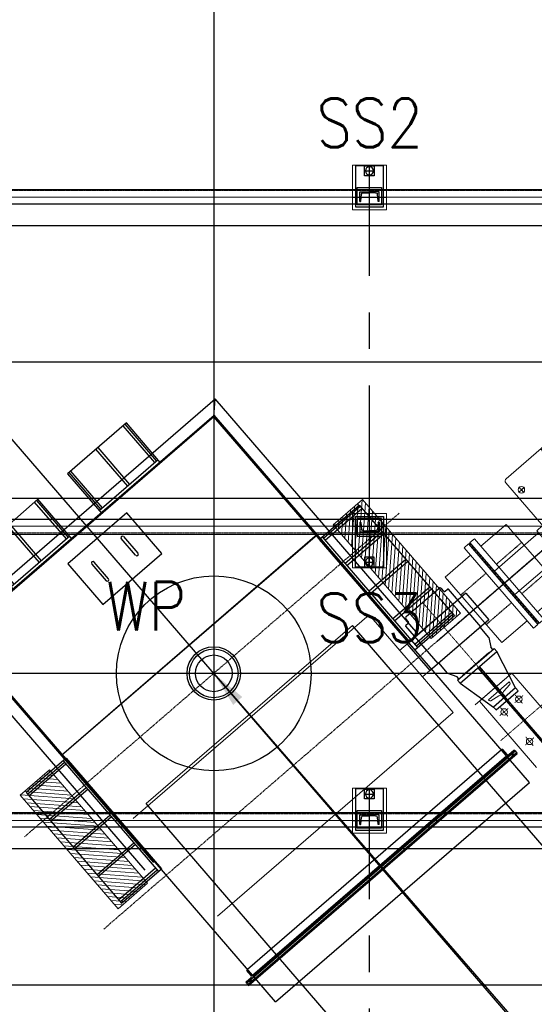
# Model space of a CAD drawing. Header units: inches. Extents: x -204116 to 930598, y -391373 to 256461.
# Tile 17 of 225: x -189170 to -186525, y 37518 to 42574. Entities that reach past the tile are written whole.
import ezdxf
from ezdxf.lldxf.tags import DXFTag

# ---------------------------------------------------------------- set-up
doc = ezdxf.new("R2010")
doc.units = ezdxf.units.IN
doc.header["$LTSCALE"] = 10
doc.header["$MEASUREMENT"] = 0
for name, pattern in [('CENTER', [2, 1.25, -0.25, 0.25, -0.25]), ('CHAIN', [0.3543, 0.2362, -0.0295, 0.0591, -0.0295]), ('CONTINOUS', [0]), ('HIDDEN', [0.375, 0.25, -0.125])]:
    doc.linetypes.add(name, pattern=pattern)
doc.layers.add('BELT', color=4, linetype='Continuous')
doc.layers.add('CHUTES', color=161, linetype='Continuous')
for name, color, linetype, lineweight in [('cen', 2, 'CENTER2', 25), ('CENTER', 2, 'CENTER', 25), ('CTEXT2', 3, 'Continuous', 25), ('HIDDEN', 1, 'HIDDEN', 25), ('HIDEN', 8, 'CONTINOUS', 9), ('OBJECT', 7, 'Continuous', 25)]:
    doc.layers.add(name, color=color, linetype=linetype, lineweight=lineweight)
doc.styles.add('MIC', font='romans.shx', dxfattribs={"width": 0.8})
doc.styles.get("Standard").update_dxf_attribs({"font": 'simplex.shx'})
tags = doc.linetypes.add('CENTER2', pattern=[1.125, 0.75, -0.125, 0.125, -0.125]).pattern_tags.tags
tags[10:11] = [DXFTag(74, 4), DXFTag(75, 0), DXFTag(340, '0'), DXFTag(46, 1.0), DXFTag(50, 0.0), DXFTag(44, 0.0), DXFTag(45, 0.0)]
tags[8:9] = [DXFTag(74, 4), DXFTag(75, 0), DXFTag(340, '0'), DXFTag(46, 1.0), DXFTag(50, 0.0), DXFTag(44, 0.0), DXFTag(45, 0.0)]
tags[6:7] = [DXFTag(74, 4), DXFTag(75, 0), DXFTag(340, '0'), DXFTag(46, 1.0), DXFTag(50, 0.0), DXFTag(44, 0.0), DXFTag(45, 0.0)]
tags[4:5] = [DXFTag(74, 4), DXFTag(75, 0), DXFTag(340, '0'), DXFTag(46, 1.0), DXFTag(50, 0.0), DXFTag(44, 0.0), DXFTag(45, 0.0)]
doc.dimstyles.new('1_75', dxfattribs={"dimscale": 75, "dimtxt": 2.5, "dimasz": 2.5, "dimexe": 1, "dimexo": 2, "dimgap": 1, "dimtad": 1, "dimtoh": 1, "dimdec": 0, "dimzin": 9, "dimdsep": 46, "dimtxsty": 'MIC', "dimcen": 2.5, "dimclrd": 1, "dimclre": 1, "dimclrt": 256, "dimadec": 0, "dimazin": 0, "dimtfac": 1, "dimtdec": 0, "dimtmove": 2, "dimatfit": 3, "dimfxl": 1, "dimlwd": -1, "dimlwe": -1, "dimarcsym": 0})

# ---------------------------------------------------------------- blocks, each defined once
blk = doc.blocks.new('A$C14DF439D')
at = {"color": 85, "lineweight": 13}
for p, q in [((185.5, 840, 0), (1555.5, 840, 0)), ((1570.5, 825, 0), (1570.5, 355, 0)), ((135.5, 590, 0), (135.5, 790, 0)), ((10.5, 617.5, 0), (10.5, 562.5, 0)), ((10.5, 617.5, 0), (120.5, 617.5, 0)), ((120.5, 545, 0), (120.5, 635, 0)), ((120.5, 635, 0), (135.5, 635, 0)), ((10.5, 562.5, 0), (120.5, 562.5, 0)), ((135.5, 590, 0), (135.5, 390, 0)), ((120.5, 545, 0), (135.5, 545, 0)), ((185.5, 340, 0), (1555.5, 340, 0)), ((1075.5, 300, 0), (1075.5, 340, 0)), ((1265.5, 300, 0), (1265.5, 340, 0)), ((1265.5, 300, 0), (1075.5, 300, 0)), ((1090.5, 0, 0), (1090.5, 300, 0)), ((1250.5, 0, 0), (1250.5, 300, 0)), ((1250.5, 0, 0), (1090.5, 0, 0))]:
    blk.add_line(p, q, dxfattribs=at)
at = {"color": 1, "linetype": 'CENTER', "lineweight": 13, "ltscale": 0.75}
for p, q in [((470.5, 781.5, 0), (470.5, 823.5, 0)), ((945.5, 781.5, 0), (945.5, 823.5, 0)), ((1475.5, 781.5, 0), (1475.5, 823.5, 0)), ((491.5, 802.5, 0), (449.5, 802.5, 0)), ((966.5, 802.5, 0), (924.5, 802.5, 0)), ((1496.5, 802.5, 0), (1454.5, 802.5, 0)), ((491.5, 377.5, 0), (449.5, 377.5, 0)), ((470.5, 398.5, 0), (470.5, 356.5, 0)), ((966.5, 377.5, 0), (924.5, 377.5, 0)), ((945.5, 398.5, 0), (945.5, 356.5, 0)), ((1496.5, 377.5, 0), (1454.5, 377.5, 0)), ((1475.5, 398.5, 0), (1475.5, 356.5, 0))]:
    blk.add_line(p, q, dxfattribs=at)
at = {"color": 1, "linetype": 'CENTER', "lineweight": 5, "ltscale": 0.75}
for p, q in [((10.5, 590, 0), (1570.5, 590, 0)), ((1170.5, 590, 0), (1170.5, 0, 0))]:
    blk.add_line(p, q, dxfattribs=at)
at = {"color": 85, "lineweight": 13}
for centre in [(470.5, 802.5, 0), (945.5, 802.5, 0), (1475.5, 802.5, 0), (470.5, 377.5, 0), (945.5, 377.5, 0), (1475.5, 377.5, 0)]:
    blk.add_circle(centre, 16.5, dxfattribs=at)
for centre, radius, start, end in [((185.5, 790, 0), 50, 90, 180), ((1555.5, 825, 0), 15, 0, 90), ((185.5, 390, 0), 50, 180, 270), ((1555.5, 355, 0), 15, 270, 0)]:
    blk.add_arc(centre, radius, start, end, dxfattribs=at)
blk = doc.blocks.new('rg11')
at = {"color": 85, "lineweight": 9}
for p, q in [((-42356, 40515.5), (-42356, 39969.5)), ((-42356, 40515.5), (-42356, 39969.5)), ((-42326, 40515.5), (-42356, 40515.5)), ((-42326, 40515.5), (-42326, 39969.5)), ((-42316, 40515.5), (-42316, 39969.5)), ((-42316, 40515.5), (-42286, 40515.5)), ((-42286, 40515.5), (-42286, 39969.5)), ((-42286, 40515.5), (-42286, 39969.5)), ((-42528, 40465), (-42528, 40020)), ((-42528, 40465), (-42356, 40465)), ((-42114, 40465), (-42286, 40465)), ((-42114, 40465), (-42114, 40020)), ((-42528, 40020), (-42356, 40020)), ((-42114, 40020), (-42286, 40020)), ((-42326, 39969.5), (-42356, 39969.5)), ((-42316, 39969.5), (-42286, 39969.5))]:
    blk.add_line(p, q, dxfattribs=at)
at = {"color": 1, "linetype": 'CENTER', "lineweight": 5}
for p, q in [((-42321, 40515.5), (-42321, 39969.5)), ((-42114, 40242.5), (-42528, 40242.5)), ((-42114, 40242.5), (-42528, 40242.5))]:
    blk.add_line(p, q, dxfattribs=at)
at = {"color": 85, "linetype": 'HIDDEN', "lineweight": 9}
for p, q in [((-42528, 40342.5), (-42356, 40342.5)), ((-42114, 40342.5), (-42286, 40342.5)), ((-42528, 40142.5), (-42356, 40142.5)), ((-42114, 40142.5), (-42286, 40142.5))]:
    blk.add_line(p, q, dxfattribs=at)
blk = doc.blocks.new('A$C1C996791')
at = {"layer": 'CHUTES'}
for p, q in [((0, 199.9), (0, -199.9)), ((20, 199.9), (20, -199.9)), ((269.7, 199.9), (269.7, -199.9))]:
    blk.add_line(p, q, dxfattribs=at)
for points in [[(0, 199.9), (269.7, 199.9)], [(269.7, 189.9), (20, 189.9)], [(20, 177.5), (269.7, 177.5)], [(269.7, 6.2), (20, 6.2)], [(20, -6.2), (269.7, -6.2)], [(269.7, -199.9), (0, -199.9)], [(20, -177.5), (269.7, -177.5)], [(269.7, -189.9), (20, -189.9)]]:
    blk.add_lwpolyline(points, dxfattribs=at)
blk = doc.blocks.new('ss')
for p, q in [((1740804.4, -1566403.1, 1912505.1), (1740804.4, -1566453.1, 1912505.1)), ((1740854.4, -1566403.1, 1912505.1), (1740804.4, -1566403.1, 1912505.1)), ((1740809.4, -1566421.3, 1912505.1), (1740809.4, -1566453.1, 1912505.1)), ((1740852.3, -1566408.7, 1912505.1), (1740817.5, -1566412.4, 1912505.1)), ((1740854.4, -1566403.1, 1912505.1), (1740854.4, -1566406.3, 1912505.1)), ((1742500.4, -1566403.1, 1912505.1), (1742500.4, -1566406.3, 1912505.1)), ((1742500.4, -1566403.1, 1912505.1), (1742550.4, -1566403.1, 1912505.1)), ((1742502.6, -1566408.7, 1912505.1), (1742537.4, -1566412.4, 1912505.1)), ((1742545.4, -1566421.3, 1912505.1), (1742545.4, -1566453.1, 1912505.1)), ((1742550.4, -1566403.1, 1912505.1), (1742550.4, -1566453.1, 1912505.1)), ((1740804.4, -1566503.1, 1912505.1), (1740804.4, -1566453.1, 1912505.1)), ((1740809.4, -1566485, 1912505.1), (1740809.4, -1566453.1, 1912505.1)), ((1742545.4, -1566485, 1912505.1), (1742545.4, -1566453.1, 1912505.1)), ((1742550.4, -1566503.1, 1912505.1), (1742550.4, -1566453.1, 1912505.1)), ((1740854.4, -1566503.1, 1912505.1), (1740804.4, -1566503.1, 1912505.1)), ((1740852.3, -1566497.6, 1912505.1), (1740817.5, -1566493.9, 1912505.1)), ((1740854.4, -1566503.1, 1912505.1), (1740854.4, -1566500, 1912505.1)), ((1742500.4, -1566503.1, 1912505.1), (1742500.4, -1566500, 1912505.1)), ((1742500.4, -1566503.1, 1912505.1), (1742550.4, -1566503.1, 1912505.1)), ((1742502.6, -1566497.6, 1912505.1), (1742537.4, -1566493.9, 1912505.1))]:
    blk.add_line(p, q)
at = {"elevation": 1912505.1}
for points in [[(1740882.4, -1566525.6), (1740671.1, -1566525.6), (1740671.1, -1566380.6), (1740882.4, -1566380.6)], [(1742472.4, -1566525.6), (1742732.7, -1566525.6), (1742732.7, -1566380.6), (1742472.4, -1566380.6)], [(1740672.2, -1566478.1), (1740722.2, -1566478.1), (1740722.2, -1566428.1), (1740672.2, -1566428.1)], [(1742731.6, -1566478.1), (1742681.6, -1566478.1), (1742681.6, -1566428.1), (1742731.6, -1566428.1)]]:
    blk.add_lwpolyline(points, close=True, dxfattribs=at)
at = {"linetype": 'Continuous', "elevation": 1912505.1}
for points in [[(1740872.4, -1566515.6), (1740872.4, -1566390.6), (1740782.4, -1566390.6), (1740782.4, -1566515.6)], [(1742482.4, -1566515.6), (1742482.4, -1566390.6), (1742572.4, -1566390.6), (1742572.4, -1566515.6)]]:
    blk.add_lwpolyline(points, close=True, dxfattribs=at)
for centre in [(1740697.2, -1566453.1, 1912505.1), (1742706.6, -1566453.1, 1912505.1)]:
    blk.add_circle(centre, 20.8)
for centre, radius, start, end in [((1740818.4, -1566421.3, 1912505.1), 9, 96, 180), ((1740852, -1566406.3, 1912505.1), 2.4, 276, 0), ((1742502.8, -1566406.3, 1912505.1), 2.4, 180, 264), ((1742536.4, -1566421.3, 1912505.1), 9, 360, 84), ((1740818.4, -1566485, 1912505.1), 9, 180, 264), ((1740852, -1566500, 1912505.1), 2.4, 0, 84), ((1742502.8, -1566500, 1912505.1), 2.4, 96, 180), ((1742536.4, -1566485, 1912505.1), 9, 276, 360)]:
    blk.add_arc(centre, radius, start, end)
at = {"layer": 'CENTER', "ltscale": 75}
for p, q in [((1740832.4, -1566365.6, 1912505.1), (1740832.4, -1566540.6, 1912505.1)), ((1740832.4, -1566365.6, 1912505.1), (1740832.4, -1566540.6, 1912505.1)), ((1742522.4, -1566365.6, 1912505.1), (1742522.4, -1566540.6, 1912505.1)), ((1742522.4, -1566365.6, 1912505.1), (1742522.4, -1566540.6, 1912505.1)), ((1742736.4, -1566453.1, 1912505.1), (1740667.5, -1566453.1, 1912505.1)), ((1740697.2, -1566428.1, 1912505.1), (1740697.2, -1566478.1, 1912505.1)), ((1742706.6, -1566428.1, 1912505.1), (1742706.6, -1566478.1, 1912505.1))]:
    blk.add_line(p, q, dxfattribs=at)
at = {"layer": 'HIDEN', "color": 8, "ltscale": 25, "elevation": 1912505.1}
for points in [[(1740897.4, -1566540.6), (1740667.5, -1566540.6), (1740667.5, -1566365.6), (1740897.4, -1566365.6)], [(1742457.4, -1566540.6), (1742736.4, -1566540.6), (1742736.4, -1566365.6), (1742457.4, -1566365.6)]]:
    blk.add_lwpolyline(points, close=True, dxfattribs=at)

msp = doc.modelspace()

# ---------------------------------------------------------------- hatches: boundary and pattern name
at = {"linetype": 'Continuous', "lineweight": 0}
h = msp.add_hatch(dxfattribs=at)
h.set_pattern_fill('ANSI31', color=250, scale=150, style=0)
h.set_pattern_definition([(85.7983619, (881459.856, -507761.908), (18.69960718, -1.37375082), [])])
h.paths.add_polyline_path([(-186904.7, 39527.4), (-187407.8, 40110.3), (-187559.2, 39979.6), (-187056.1, 39396.7)])
h = msp.add_hatch(dxfattribs=at)
h.set_pattern_fill('ANSI31', color=250, scale=150, style=0)
h.set_pattern_definition([(175.7983619, (196619.265, -1098866.281), (-1.37375082, -18.69960718), [])])
h.paths.add_polyline_path([(-188664, 38008.9), (-189167.1, 38591.8), (-189015.7, 38722.5), (-188512.6, 38139.6)])

# ---------------------------------------------------------------- linework, layer by layer
at = {"color": 1}
msp.add_line((-188172.5, 43717.8, -4480166.1), (-188172.5, 34717.8, -4480166.1), dxfattribs=at)
at = {"color": 250, "ltscale": 0.01}
msp.add_line((-184288.3, 34717.8), (-191832.2, 43457.9), dxfattribs=at)
at = {"color": 1, "linetype": 'CENTER', "lineweight": 0, "ltscale": 0.5}
for p, q in [((-200968.5, 40817.8, -4480163), (-12222.7, 40817.8, -4480163)), ((-191672.5, 39217.8, -4480163), (-3830.7, 39217.8, -4480163)), ((-189672.5, 37617.8, -59590.7), (-3830.7, 37617.8, -59590.7))]:
    msp.add_line(p, q, dxfattribs=at)
at = {"color": 250, "linetype": 'CENTER', "ltscale": 500}
for p, q in [((-193366.1, 40817.9, 1.8), (-179304.4, 40817.8, 1.6)), ((-193366.1, 40817.9, 0.7), (-188084.9, 40817.8, -0.9)), ((-187023.7, 39383.7, -9036952), (-185939.4, 40319.9, -9036952)), ((-188172.5, 39423.2), (-188172.5, 39012.5)), ((-188172.5, 39354.7, -6989340.6), (-188172.5, 39080.9, -1970988.7)), ((-191672.5, 39217.9), (-180672.5, 39217.8)), ((-193366.1, 37617.9, -2.2), (-179304.4, 37617.8, -2.4))]:
    msp.add_line(p, q, dxfattribs=at)
at = {"color": 1, "ltscale": 500}
for p, q in [((-193366.1, 40817.9, -4480163.2), (-179304.4, 40817.9, -4480163.4)), ((-189189.8, 40817.9, -4480167.3), (-179304.4, 40817.9, -4480167.5)), ((-193366.1, 37617.9, -4480167.2), (-179304.4, 37617.9, -4480167.4))]:
    msp.add_line(p, q, dxfattribs=at)
at = {"color": 250}
for p, q in [((-189568.1, 39416.1, 2), (-188164.6, 40627.5, 2)), ((-188171.4, 40535.8, 2), (-188164.6, 40627.5, 2)), ((-187121.8, 39419.3, 2), (-188164.6, 40627.5, 2)), ((-189484.9, 39410, 2), (-188170.7, 40544.3, 2)), ((-188171.4, 40535.8, 2), (-189476.4, 39409.4, 2)), ((-186550.3, 38657.7, 2), (-188171.4, 40535.8, 2)), ((-187166.5, 39380.7, 2), (-188170.7, 40544.3, 2)), ((-187426, 40081.4, 2), (-186935.9, 39513.7, 2)), ((-187641.1, 39930.6, 2), (-188955.3, 38796.3, 2)), ((-187640.2, 39929.6, 2), (-188954.3, 38795.3, 2)), ((-187630.2, 39905.2, 2), (-187140.1, 39337.4, 2)), ((-187615, 39918.3, 2), (-187125, 39350.5, 2)), ((-187183.3, 39510.5, -4420572.1), (-187016.8, 39654.2, -4420572.1)), ((-186990.9, 39639.6, -4420572.1), (-187002.7, 39653.2, -4420572.1)), ((-186983.9, 39639.1, -4420572.1), (-186971, 39650.2, -4420572.1)), ((-186800.7, 39457.4, -4420572.1), (-186966.8, 39649.8, -4420572.1)), ((-186876.6, 39629.6, -4420572.1), (-187179.4, 39368.2, -4420572.1)), ((-186916.8, 39594.9, -4420572.1), (-187139.2, 39402.9, -4420572.1)), ((-186876.6, 39629.6, -4420572.1), (-186759, 39493.3, -4420572.1)), ((-187172.6, 39482.8, -4420572.1), (-187184.3, 39496.4, -4420572.1)), ((-186759, 39493.3, -4420572.1), (-187060.9, 39232.8, -4420572.1)), ((-183363.7, 34717.8, -1175258.2), (-187460.3, 39464, -4136595.8)), ((-187020.2, 39267.9, -4420572.1), (-187186.3, 39460.4, -4420572.1)), ((-187186, 39464.6, -4420572.1), (-187173.1, 39475.7, -4420572.1)), ((-186799.2, 39458.6, -4420572.1), (-187021.6, 39266.7, -4420572.1)), ((-186758.7, 39401.1, -4420572.1), (-186804.4, 39454.1, -4420572.1)), ((-188525.3, 38207.9, 2), (-189568.1, 39416.1, 2)), ((-188480.6, 38246.4, 2), (-189484.9, 39410, 2)), ((-187855.4, 37531.2, 2), (-189476.4, 39409.4, 2)), ((-187121.8, 39419.3, 2), (-187171, 39376.8, 2)), ((-186758.7, 39401.1, -4420572.1), (-186748.9, 39351.5, -4420572.1)), ((-187179.4, 39368.2, -4420572.1), (-187061.8, 39232, -4420572.1)), ((-186738.4, 39339.4, -4420572.1), (-186748.9, 39351.5, -4420572.1)), ((-186894.5, 39207.3, -4420572.1), (-186759, 39324.2, -4420572.1)), ((-186757.7, 39322.7, -4420572.1), (-186759, 39324.2, -4420572.1)), ((-186970.7, 39218.2, -4420572.1), (-187016.4, 39271.2, -4420572.1)), ((-186970.7, 39218.2, -4420572.1), (-186923, 39201.2, -4420572.1)), ((-186912.5, 39189.1, -4420572.1), (-186923, 39201.2, -4420572.1)), ((-186893.2, 39205.7, -4420572.1), (-186894.5, 39207.3, -4420572.1)), ((-188931.7, 38781.8, 2), (-188441.6, 38214.1, 2)), ((-186694.1, 38824.3, 2), (-187999.2, 37697.8, 2)), ((-187997.8, 37619.7, 2), (-186617, 38811.5, 2)), ((-187993.9, 37615.2, 2), (-186613.1, 38807, 2)), ((-187985.6, 37643.5, 2), (-186661.4, 38786.4, 2)), ((-187973, 37667.5, 2), (-186668, 38794, 2)), ((-186655.5, 38799.5, 2), (-187970.4, 37664.5, 2)), ((-187966.5, 37660, 2), (-186623.6, 38819.1, 2)), ((-186691.8, 38826.2, 2), (-186694.1, 38824.3, 2)), ((-186661.4, 38786.4, 2), (-186694.1, 38824.3, 2)), ((-186665.4, 38800.2, 2), (-186687.6, 38825.9, 2)), ((-186623.6, 38819.1, 2), (-186661.4, 38786.4, 2)), ((-186629.8, 38821.7, 2), (-186655.5, 38799.5, 2)), ((-186642.3, 38802.9, 2), (-186634.2, 38802.3, 2)), ((-186638.1, 38793.3, 2), (-186637.2, 38805.9, 2)), ((-186637.2, 38805.9, 2), (-186637.1, 38807.4, 2)), ((-186634.2, 38802.3, 2), (-186628.2, 38801.9, 2)), ((-186623.6, 38819.1, 2), (-186625.5, 38821.4, 2)), ((-186623.6, 38819.1, 2), (-186613.1, 38807, 2)), ((-188946.8, 38768.7, 2), (-188456.8, 38201, 2)), ((-186651, 38774.3, 2), (-187993.9, 37615.2, 2)), ((-186654.9, 38778.9, 2), (-186651, 38774.3, 2)), ((-187855.4, 37531.2, 2), (-186550.3, 38657.7, 2)), ((-189135.9, 38605.6, 2), (-188645.8, 38037.8, 2)), ((-185213, 34717.8, -1747680.4), (-188520.1, 38549.3, -4139113.9)), ((-187979.5, 37665.9, 2), (-188001.8, 37691.6, 2)), ((-188001.5, 37695.9, 2), (-187999.2, 37697.8, 2)), ((-187966.5, 37660, 2), (-187999.2, 37697.8, 2)), ((-188004.4, 37627.3, 2), (-188006.3, 37629.6, 2)), ((-188006, 37633.8, 2), (-187980.3, 37656, 2)), ((-188004.4, 37627.3, 2), (-187966.5, 37660, 2)), ((-188004.4, 37627.3, 2), (-187993.9, 37615.2, 2)), ((-187989.3, 37638.9, 2), (-187990.8, 37639, 2)), ((-187976.7, 37638, 2), (-187989.3, 37638.9, 2)), ((-187986.2, 37635.3, 2), (-187986.6, 37629.4, 2)), ((-187985.6, 37643.5, 2), (-187986.2, 37635.3, 2)), ((-187960, 37652.4, 2), (-187956.1, 37647.9, 2))]:
    msp.add_line(p, q, dxfattribs=at)
at = {"color": 250, "lineweight": 9, "ltscale": 0.01}
for p, q in [((-184288.4, 34717.8), (-188998.7, 40175.2)), ((-184288.4, 34717.8, -1.2), (-188172.5, 39217.8))]:
    msp.add_line(p, q, dxfattribs=at)
at = {"color": 250, "linetype": 'CENTER', "lineweight": 0}
for p, q in [((-187219.7, 40040.2, -4420572.3), (-189145.7, 38377.8, -4420572.3)), ((-186685.3, 39675.8, -4420572.3), (-188737.3, 37904.7, -4420572.3))]:
    msp.add_line(p, q, dxfattribs=at)
at = {"color": 250, "linetype": 'CHAIN', "lineweight": 0, "ltscale": 0.01}
for p, q in [((-187100, 39582.3, -4420572.3), (-185406.7, 37620.4, -4420572.3)), ((-186922.2, 39376.3, -4544695.3), (-187016.3, 39485.3, -4296449.2)), ((-186583.2, 39103.5, -4420572.3), (-186626.2, 39066.4, -4420572.3)), ((-186623.2, 39106.4, -4420572.3), (-186586.1, 39063.5, -4420572.3)), ((-186658.9, 39038.1, -4420572.3), (-186701.9, 39001.1, -4420572.3)), ((-186454.7, 39082.3, -4420572.3), (-186699.6, 38870.9, -4420572.3)), ((-186698.9, 39041.1, -4420572.3), (-186661.8, 38998.1, -4420572.3)), ((-186528.2, 38886.7, -4420572.3), (-186571.2, 38849.7, -4420572.3)), ((-186568.2, 38889.7, -4420572.3), (-186531.1, 38846.7, -4420572.3))]:
    msp.add_line(p, q, dxfattribs=at)
at = {"color": 250, "linetype": 'Continuous', "lineweight": 0}
for p, q in [((-188586, 38472.6, -4420572.3), (-187374.8, 39518, -4420572.3)), ((-186942.2, 39016.9, -4420572.3), (-187374.8, 39518, -4420572.3)), ((-188520.1, 38549.3, -4420572.3), (-187460.3, 39464, -4420572.3)), ((-187141.6, 39400.9, -4420572.3), (-187217.3, 39335.6, -4420572.3)), ((-187024, 39264.6, -4420572.3), (-187099.7, 39199.3, -4420572.3)), ((-186677.3, 39187.4, -4420572.3), (-186828.7, 39056.7, -4420572.3)), ((-186640.9, 39218.8, -4420572.3), (-186807.5, 39075, -4420572.3)), ((-186346.9, 38878.1, -4420572.3), (-186640.9, 39218.8, -4420572.3)), ((-186760.9, 39082.2, -4420572.3), (-186654.9, 39173.7, -4420572.3)), ((-186651.4, 39160.5, -4420572.3), (-186683, 39124.4, -4420572.3)), ((-186654.9, 39173.7, -4420572.3), (-186651.4, 39169.7, -4420572.3)), ((-186708, 39102.9, -4420572.3), (-186748.3, 39076.9, -4420572.3)), ((-186471.3, 38847.1, -4420572.3), (-186689.8, 39100.2, -4420572.3)), ((-186683.1, 39106.1, -4420572.3), (-186464.6, 38852.9, -4420572.3)), ((-186807.5, 39075, -4420572.3), (-186513.4, 38734.4, -4420572.3)), ((-186757.4, 39078.2, -4420572.3), (-186760.9, 39082.2, -4420572.3)), ((-188153.4, 37971.4, -4420572.3), (-186942.2, 39016.9, -4420572.3))]:
    msp.add_line(p, q, dxfattribs=at)
at = {"color": 250, "linetype": 'Continuous'}
for p, q in [((-186920.1, 39182.6, -4420572.1), (-186730.8, 39345.9, -4420572.1)), ((-186730.8, 39345.9, -4420572.1), (-186717.8, 39330.8, -4420572.1)), ((-186907, 39167.4, -4420572.1), (-186717.8, 39330.8, -4420572.1)), ((-186621.7, 39142.9, -4420572.1), (-186717.8, 39330.8, -4420572.1)), ((-186816.2, 39245.8, -4420572.1), (-186682.2, 39090.6, -4420572.1)), ((-186808.6, 39252.4, -4420572.1), (-186674.7, 39097.2, -4420572.1)), ((-186920.1, 39182.6, -4420572.1), (-186907, 39167.4, -4420572.1)), ((-186907, 39167.4, -4420572.1), (-186735.2, 39044.9, -4420572.1))]:
    msp.add_line(p, q, dxfattribs=at)
at = {"color": 250, "linetype": 'Continuous', "lineweight": 0, "elevation": 2}
for points in [[(-186904.7, 39527.4), (-187407.8, 40110.3), (-187559.2, 39979.6), (-187056.1, 39396.7)], [(-188664, 38008.9), (-189167.1, 38591.8), (-189015.7, 38722.5), (-188512.6, 38139.6)]]:
    msp.add_lwpolyline(points, close=True, dxfattribs=at)
at = {"color": 250, "elevation": 2}
for points in [[(-187630.2, 39905.2), (-187426, 40081.4)], [(-187419.4, 40073.9), (-187608.5, 39910.7)], [(-187600.3, 39901.2), (-187411.3, 40064.4)], [(-187307.5, 39944.2), (-187496.6, 39781)], [(-188573.9, 39823.9), (-188647.9, 39909.6)], [(-188635.9, 39920), (-188561.9, 39834.3)], [(-187488.4, 39771.6), (-187299.4, 39934.8)], [(-187185, 39802.3), (-187374.1, 39639.1)], [(-187365.9, 39629.7), (-187176.9, 39792.8)], [(-188799.3, 39778.9), (-188725.3, 39693.2)], [(-188713.3, 39703.6), (-188787.3, 39789.3)], [(-187062.5, 39660.4), (-187251.6, 39497.2)], [(-187243.4, 39487.7), (-187054.4, 39650.9)], [(-186935.9, 39513.7), (-187140.1, 39337.4)], [(-187139.7, 39367.5), (-186950.6, 39530.7)], [(-186942.5, 39521.2), (-187131.5, 39358.1)], [(-188931.7, 38781.8), (-189135.9, 38605.6)], [(-189129.3, 38598), (-188940.3, 38761.2)], [(-188932.1, 38751.7), (-189121.2, 38588.6)], [(-189017.4, 38468.3), (-188828.4, 38631.5)], [(-188820.2, 38622.1), (-189009.3, 38458.9)], [(-188894.9, 38326.4), (-188705.9, 38489.6)], [(-188697.7, 38480.1), (-188886.8, 38317)], [(-188772.4, 38184.5), (-188583.4, 38347.7)], [(-188575.2, 38338.2), (-188764.3, 38175)], [(-188471.5, 38218), (-188660.5, 38054.8)], [(-188652.4, 38045.4), (-188463.3, 38208.6)], [(-188645.8, 38037.8), (-188441.6, 38214.1)]]:
    msp.add_lwpolyline(points, dxfattribs=at)
msp.add_lwpolyline([(-188439.1, 39832.9), (-188619.3, 40041.6), (-188922.1, 39780.3), (-188741.9, 39571.5)], close=True, dxfattribs=at)
at = {"color": 250, "linetype": 'Continuous', "elevation": -4420572.1}
msp.add_lwpolyline([(-186608.6, 39127.8), (-186621.7, 39142.9), (-186735.2, 39044.9), (-186722.2, 39029.8)], close=True, dxfattribs=at)
at = {"color": 250}
for radius in [500, 136.9, 94.2]:
    msp.add_circle((-188172.5, 39217.8), radius, dxfattribs=at)
for centre, radius in [((-188172.5, 39217.8, -4480165), 136.9), ((-188172.5, 39217.8, -4480163), 125)]:
    msp.add_circle(centre, radius)
at = {"color": 250, "linetype": 'Continuous', "lineweight": 0}
for centre in [(-186604.7, 39084.9, -4420572.3), (-186680.4, 39019.6, -4420572.3), (-186549.7, 38868.2, -4420572.3)]:
    msp.add_circle(centre, 16.5, dxfattribs=at)
at = {"color": 250}
for centre, radius, start, end in [((-188641.9, 39914.8, 2), 7.93, 40.7984, 220.7984), ((-188793.3, 39784.1, 2), 7.93, 40.7984, 220.7984), ((-188567.9, 39829.1, 2), 7.93, 220.7984, 40.7984), ((-188719.3, 39698.4, 2), 7.93, 220.7984, 40.7984), ((-187010.2, 39646.6, -4420572.1), 10, 40.7984, 130.7984), ((-186969, 39647.9, -4420572.1), 3, 40.7984, 130.7984), ((-186987.1, 39642.8, -4420572.1), 5, 220.7984, 310.7984), ((-187176.8, 39502.9, -4420572.1), 10, 130.7984, 220.7984), ((-187184, 39462.3, -4420572.1), 3, 130.7984, 220.7984), ((-187176.4, 39479.5, -4420572.1), 5, 310.7984, 40.7984), ((-186689.9, 38824, 2), 3, 40.7984, 130.7984), ((-186660.1, 38804.8, 2), 7, 220.7984, 310.7984), ((-186627.8, 38819.4, 2), 3, 40.7984, 130.7984), ((-187999.5, 37693.6, 2), 3, 130.7984, 220.7984), ((-188004.1, 37631.5, 2), 3, 130.7984, 220.7984), ((-187984.8, 37661.3, 2), 7, 310.7984, 40.7984)]:
    msp.add_arc(centre, radius, start, end, dxfattribs=at)
at = {"color": 250, "linetype": 'Continuous', "lineweight": 0}
for centre, radius, start, end in [((-186656.7, 39165.1, -4420572.3), 7, 318.7984, 40.7984), ((-186700.4, 39091.1, -4420572.3), 14, 40.7984, 122.7984), ((-186672.5, 39115.2, -4420572.3), 14, 138.7984, 220.7984), ((-186752.1, 39082.8, -4420572.3), 7, 220.7984, 302.7984)]:
    msp.add_arc(centre, radius, start, end, dxfattribs=at)
at = {"color": 250}
for points in [[(-186635.1, 38788, 2), (-186624.5, 38797.2, 2), (-186649.4, 38804.7, 2), (-186638.8, 38813.8, 2)], [(-187972, 37634.1, 2), (-187982.6, 37625, 2), (-187986.3, 37650.8, 2), (-187996.9, 37641.6, 2)]]:
    msp.add_trace(points, dxfattribs=at)
at = {"layer": 'BELT'}
for p, q in [((-191132.5, 41517.8, -5466773.1), (-13766.3, 41517.8, -8619276.8)), ((-191132.5, 40117.8, -5465387.2), (-13766.3, 40117.8, -8616758.7)), ((-189672.5, 38317.8, 8064038.2), (-5499.3, 38317.8, 445408.5))]:
    msp.add_line(p, q, dxfattribs=at)
at = {"layer": 'cen', "linetype": 'CENTER2', "lineweight": 9, "ltscale": 0.01}
for p, q in [((-189872.1, 41662.8, -4480163), (-15488.4, 41662.8, -4480163)), ((-189872.1, 39972.8, -6092044.3), (-15488.4, 39972.8, -8607488.3)), ((-189672.5, 38462.8, 8170367.7), (-6796.4, 38462.8, 233656.2))]:
    msp.add_line(p, q, dxfattribs=at)
at = {"layer": 'cen', "linetype": 'CENTER', "ltscale": 500}
for p, q in [((-193366.1, 40817.9, -4480164.3), (-188084.9, 40817.9, -4480165.8)), ((-188172.5, 39423.2, -4480165), (-188172.5, 39012.5, -4480165)), ((-180672.5, 39217.8, -4480167.6), (-191672.5, 39217.8, -4480166.2))]:
    msp.add_line(p, q, dxfattribs=at)
at = {"layer": 'HIDDEN', "lineweight": 9, "ltscale": 0.01}
for p, q in [((-189872.1, 41697.1, -6092046.4), (-15488.4, 41697.1, -8607490.5)), ((-189872.1, 39938.5, -6092040.7), (-15488.4, 39938.5, -8607484.5)), ((-189672.5, 38497.1, 8170365.1), (-6796.4, 38497.1, 233654.1))]:
    msp.add_line(p, q, dxfattribs=at)
at = {"layer": 'OBJECT'}
for p, q in [((-189872.1, 41702.8, -6092044.2), (-15488.4, 41702.8, -8607488.3)), ((-15488.4, 41627.8, -8607488.3), (-189872.1, 41627.8, -6092044.2)), ((-15488.4, 40007.8, -8607484.5), (-189872.1, 40007.8, -6092040.7)), ((-189872.1, 39932.8, -6092040.7), (-15488.4, 39932.8, -8607484.5)), ((-189672.5, 38502.8, 8170367.2), (-6796.4, 38502.8, 233656.2)), ((-6796.4, 38427.8, 233656.2), (-189672.5, 38427.8, 8170367.2))]:
    msp.add_line(p, q, dxfattribs=at)

# ---------------------------------------------------------------- block references
at = {"xscale": -1, "rotation": 90}
for p in [(-1753825.6, 1782495.3, -6392668.1), (-1753825.6, 1779295.3, -6392668.1)]:
    msp.add_blockref('ss', p, dxfattribs=at)
at = {"color": 250, "extrusion": (0, 0, -1), "zscale": -1, "rotation": 49.20163810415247}
for p in [(188596.8, 40168.6, -2), (189051, 39776.6, -2)]:
    msp.add_blockref('A$C1C996791', p, dxfattribs=at)
at = {"color": 250, "xscale": -1, "rotation": 310.8070728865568}
msp.add_blockref('A$C14DF439D', (-185912.9, 38796.4, -9036954), dxfattribs=at)
at = {"color": 250, "rotation": 40.80707290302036}
msp.add_blockref('rg11', (-128349.2, 36876.4, -9036952), dxfattribs=at)

# ---------------------------------------------------------------- texts
at = {"layer": 'CTEXT2', "width": 0.85}
for s, p in [('SS2', (-187644.5, 41919.6, -4480163)), ('WP', (-188725, 39437.5, -4480163)), ('SS3', (-187644.5, 39378.6, -4480163))]:
    msp.add_text(s, height=250, dxfattribs=at).set_placement(p)

# ---------------------------------------------------------------- leaders
msp.add_leader([(-188172.5, 39217.8, -4480163), (-183280.9, 33587.4, -4480163)], dimstyle='1_75', override={"dimgap": 1, "dimtad": 0})

doc.saveas('drawing.dxf')
